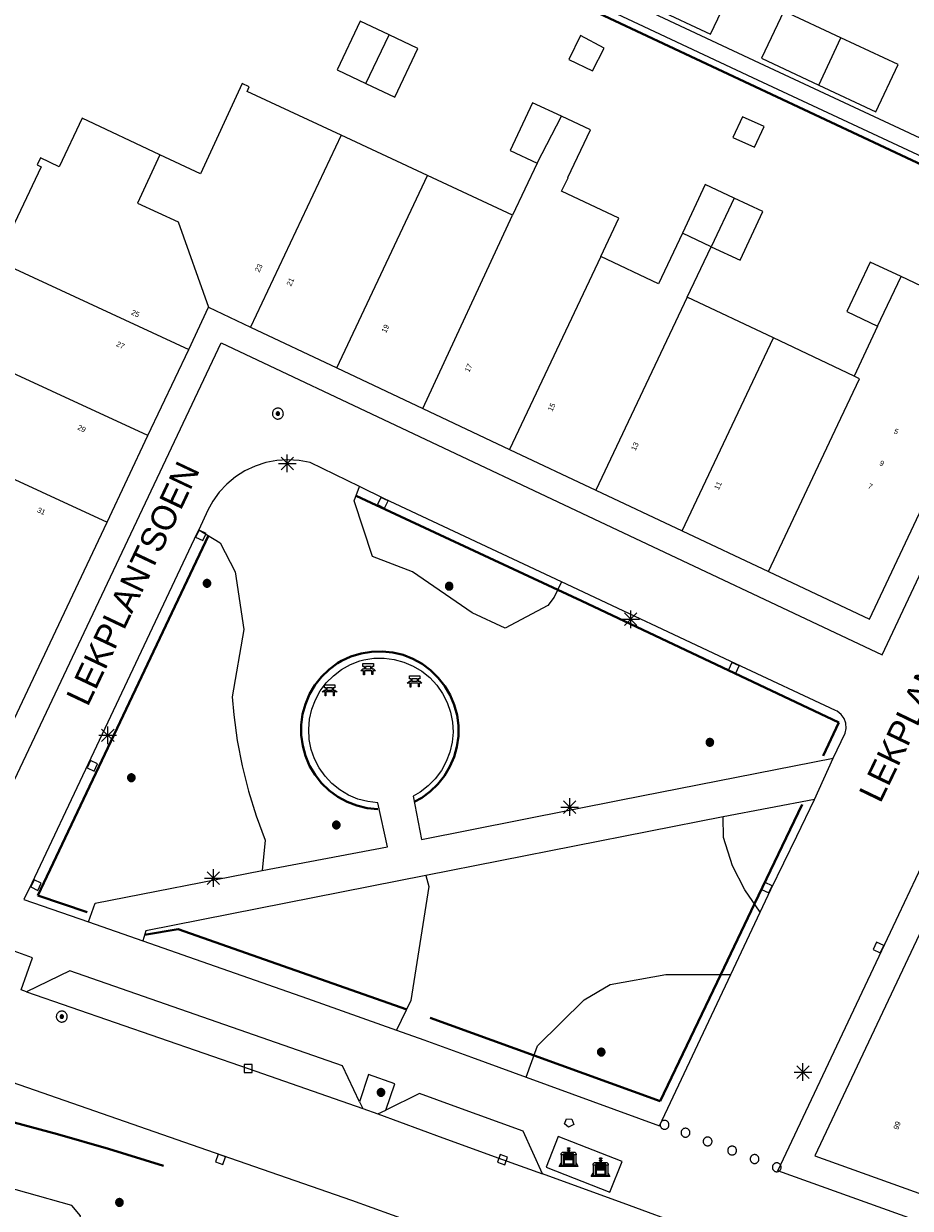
# Model space of a CAD drawing. Header units: metres. Extents: x 135779 to 137489, y 452643 to 455118.
# Tile 115 of 256: x 136358 to 136408, y 453514 to 453581. Entities that reach past the tile are written whole.
import ezdxf
from ezdxf.enums import TextEntityAlignment as Align

# ---------------------------------------------------------------- set-up
doc = ezdxf.new("R2010")
doc.units = ezdxf.units.M
doc.linetypes.add('DGN_Style_3', pattern=[78.572352, 56.123108, -22.449243])
doc.linetypes.add('DGN_Style_4', pattern=[89.853097, 44.898487, -22.449243, 0.056123, -22.449243])
for name, color, linetype, lineweight in [('KTop_BAK_Afval apart plaats', 96, 'Continuous', 13), ('KTop_BTD_Groenvoorziening', 62, 'Continuous', 13), ('KTop_BTD_Groenvoorziening_gras- en kruidachtigen', 62, 'Continuous', 13), ('KTop_NAR_Huisnummer (t)', 7, 'Continuous', 13), ('KTop_NAR_Huisnummer tijdelijk (t)', 7, 'Continuous', 13), ('KTop_ORL_Weg_Straatnaam (t)', 7, 'Continuous', 13), ('KTop_PAL_Afsluitpaal', 222, 'Continuous', 13), ('KTop_PAL_Lichtmast', 40, 'Continuous', 13), ('KTop_PND_Grondvlaksituatie van BAG-pand [tachy]', 1, 'Continuous', 13), ('KTop_PND_Pandscheiding', 40, 'Continuous', 13), ('KTop_PUT_Brandkraan of -put', 1, 'Continuous', 13), ('KTop_PUT_Inspectie- of rioolput', 15, 'Continuous', 13), ('KTop_PUT_Kolk', 15, 'Continuous', 13), ('KTop_SHD_Hek (l)', 15, 'DGN_Style_4', 40), ('KTop_STM_Bank', 40, 'Continuous', 13), ('KTop_VGO_Boom', 92, 'Continuous', 13), ('KTop_VGO_Haag (l)', 92, 'DGN_Style_3', 40), ('KTop_WGD_Parkeervlak', 251, 'Continuous', 13), ('KTop_WGD_Rijbaan_Lokale weg', 251, 'Continuous', 13), ('KTop_WGD_Voetpad', 251, 'Continuous', 13), ('KTop_WGD_Voetpad_achterpad', 251, 'Continuous', 13)]:
    doc.layers.add(name, color=color, linetype=linetype, lineweight=lineweight)
doc.styles.add('Style-ROVU', font='ROVU.shx')
doc.styles.add('Style-ROVUCURSIEF', font='ROVUCURSIEF.shx')

# ---------------------------------------------------------------- blocks, each defined once
blk = doc.blocks.new('BAK_Afval_apart_plaats')
at = {"layer": 'KTop_BAK_Afval apart plaats'}
for p, q in [((-0.43, 0.141), (-0.425, 0.168)), ((-0.43, 0.118), (-0.43, 0.141)), ((-0.29, 0.118), (-0.43, 0.118)), ((-0.43, 0.118), (-0.43, -0.457)), ((-0.29, 0.118), (-0.43, 0.118)), ((-0.425, 0.168), (-0.416, 0.193)), ((-0.416, 0.193), (-0.403, 0.215)), ((-0.403, 0.215), (-0.384, 0.24)), ((-0.384, 0.24), (-0.364, 0.258)), ((-0.364, 0.258), (-0.342, 0.272)), ((-0.342, 0.272), (0, 0.272)), ((-0.282, 0.167), (-0.29, 0.146)), ((-0.282, 0.167), (-0.29, 0.146)), ((-0.29, 0.146), (-0.29, 0.118)), ((-0.29, 0.146), (-0.29, 0.118)), ((-0.29, -0.429), (-0.29, 0.118)), ((-0.29, 0.118), (-0.29, -0.429)), ((-0.273, 0.186), (-0.282, 0.167)), ((-0.273, 0.186), (-0.282, 0.167)), ((-0.248, 0.217), (-0.273, 0.186)), ((-0.248, 0.217), (-0.273, 0.186)), ((0.248, 0.217), (-0.248, 0.217)), ((0.248, 0.217), (-0.248, 0.217)), ((-0.242, 0.081), (-0.242, 0.153)), ((-0.242, 0.153), (0.242, 0.153)), ((0.242, 0.081), (-0.242, 0.081)), ((-0.242, 0.034), (-0.242, 0.081)), ((-0.242, 0.081), (0.242, 0.081)), ((-0.242, -0.059), (-0.242, 0.034)), ((-0.242, 0.034), (0.242, 0.034)), ((0.242, 0.034), (-0.242, 0.034)), ((-0.073, 0.513), (-0.072, 0.515)), ((-0.073, 0.513), (-0.073, 0.49)), ((-0.072, 0.511), (-0.073, 0.513)), ((-0.072, 0.511), (-0.073, 0.513)), ((-0.073, 0.49), (-0.072, 0.488)), ((-0.073, 0.399), (-0.073, 0.376)), ((-0.072, 0.397), (-0.073, 0.399)), ((-0.073, 0.376), (-0.072, 0.374)), ((-0.072, 0.515), (-0.071, 0.516)), ((-0.07, 0.51), (-0.072, 0.511)), ((-0.07, 0.51), (-0.072, 0.511)), ((-0.072, 0.488), (-0.07, 0.486)), ((-0.07, 0.396), (-0.072, 0.397)), ((-0.072, 0.374), (-0.07, 0.373)), ((-0.071, 0.516), (-0.07, 0.517)), ((-0.07, 0.517), (-0.067, 0.519)), ((-0.069, 0.509), (-0.07, 0.51)), ((-0.069, 0.509), (-0.07, 0.51)), ((-0.07, 0.486), (-0.069, 0.485)), ((-0.069, 0.395), (-0.07, 0.396)), ((-0.07, 0.373), (-0.069, 0.371)), ((-0.066, 0.507), (-0.069, 0.509)), ((-0.066, 0.507), (-0.069, 0.509)), ((-0.069, 0.485), (-0.066, 0.484)), ((-0.066, 0.394), (-0.069, 0.395)), ((-0.069, 0.371), (-0.066, 0.37)), ((-0.067, 0.519), (-0.065, 0.52)), ((-0.063, 0.506), (-0.066, 0.507)), ((-0.063, 0.506), (-0.066, 0.507)), ((-0.066, 0.484), (-0.063, 0.483)), ((-0.063, 0.392), (-0.066, 0.394)), ((-0.066, 0.37), (-0.063, 0.369)), ((-0.065, 0.52), (-0.061, 0.521)), ((-0.059, 0.505), (-0.063, 0.506)), ((-0.059, 0.505), (-0.063, 0.506)), ((-0.063, 0.483), (-0.059, 0.482)), ((-0.059, 0.391), (-0.063, 0.392)), ((-0.063, 0.369), (-0.059, 0.368)), ((-0.061, 0.521), (-0.055, 0.523)), ((-0.054, 0.504), (-0.059, 0.505)), ((-0.054, 0.504), (-0.059, 0.505)), ((-0.059, 0.482), (-0.054, 0.481)), ((-0.054, 0.39), (-0.059, 0.391)), ((-0.059, 0.368), (-0.054, 0.367)), ((-0.055, 0.523), (-0.049, 0.524)), ((-0.048, 0.503), (-0.054, 0.504)), ((-0.048, 0.503), (-0.054, 0.504)), ((-0.054, 0.481), (-0.048, 0.48)), ((-0.048, 0.389), (-0.054, 0.39)), ((-0.054, 0.367), (-0.048, 0.366)), ((-0.049, 0.524), (-0.043, 0.525)), ((-0.043, 0.502), (-0.048, 0.503)), ((-0.043, 0.502), (-0.048, 0.503)), ((-0.048, 0.48), (-0.043, 0.479)), ((-0.043, 0.388), (-0.048, 0.389)), ((-0.048, 0.366), (-0.043, 0.365)), ((-0.043, 0.525), (-0.035, 0.526)), ((-0.036, 0.501), (-0.043, 0.502)), ((-0.036, 0.501), (-0.043, 0.502)), ((-0.043, 0.479), (-0.036, 0.478)), ((-0.036, 0.388), (-0.043, 0.388)), ((-0.043, 0.365), (-0.036, 0.364)), ((-0.03, 0.501), (-0.036, 0.501)), ((-0.03, 0.501), (-0.036, 0.501)), ((-0.036, 0.478), (-0.03, 0.478)), ((-0.03, 0.387), (-0.036, 0.388)), ((-0.036, 0.364), (-0.03, 0.364)), ((-0.035, 0.526), (-0.029, 0.527)), ((-0.021, 0.5), (-0.03, 0.501)), ((-0.021, 0.5), (-0.03, 0.501)), ((-0.03, 0.478), (-0.028, 0.478)), ((-0.021, 0.387), (-0.03, 0.387)), ((-0.03, 0.364), (-0.028, 0.364)), ((-0.029, 0.527), (-0.023, 0.527)), ((-0.028, 0.478), (-0.021, 0.477)), ((-0.028, 0.468), (-0.028, 0.478)), ((-0.028, 0.478), (-0.021, 0.477)), ((-0.028, 0.4), (-0.028, 0.468)), ((-0.028, 0.468), (-0.021, 0.468)), ((-0.021, 0.468), (-0.028, 0.468)), ((-0.021, 0.4), (-0.028, 0.4)), ((-0.028, 0.364), (-0.021, 0.363)), ((-0.028, 0.355), (-0.028, 0.364)), ((-0.028, 0.364), (-0.021, 0.363)), ((-0.028, 0.272), (-0.028, 0.355)), ((-0.028, 0.355), (-0.021, 0.354)), ((-0.021, 0.354), (-0.028, 0.355)), ((0.028, 0.272), (-0.028, 0.272)), ((-0.023, 0.527), (-0.013, 0.528)), ((-0.014, 0.5), (-0.021, 0.5)), ((-0.014, 0.5), (-0.021, 0.5)), ((-0.021, 0.477), (-0.014, 0.477)), ((-0.021, 0.477), (-0.014, 0.477)), ((-0.021, 0.468), (-0.014, 0.468)), ((-0.014, 0.468), (-0.021, 0.468)), ((-0.014, 0.399), (-0.021, 0.4)), ((-0.014, 0.386), (-0.021, 0.387)), ((-0.021, 0.363), (-0.014, 0.363)), ((-0.021, 0.363), (-0.014, 0.363)), ((-0.021, 0.354), (-0.014, 0.354)), ((-0.014, 0.354), (-0.021, 0.354)), ((0, 0.5), (-0.014, 0.5)), ((0, 0.5), (-0.014, 0.5)), ((-0.014, 0.477), (0, 0.477)), ((-0.014, 0.477), (0, 0.477)), ((-0.014, 0.468), (0, 0.468)), ((0, 0.468), (-0.014, 0.468)), ((0, 0.399), (-0.014, 0.399)), ((0, 0.386), (-0.014, 0.386)), ((-0.014, 0.363), (0, 0.363)), ((-0.014, 0.363), (0, 0.363)), ((-0.014, 0.354), (0, 0.354)), ((0, 0.354), (-0.014, 0.354)), ((-0.013, 0.528), (-0.005, 0.528)), ((-0.005, 0.528), (0, 0.528)), ((0, 0.528), (0.005, 0.528)), ((0, 0.5), (0, 0.477)), ((0, 0.477), (0, 0.5)), ((0, 0.477), (0, 0.5)), ((0, 0.5), (0.014, 0.5)), ((0.014, 0.5), (0, 0.5)), ((0.014, 0.477), (0, 0.477)), ((0, 0.477), (0.014, 0.477)), ((0.014, 0.468), (0, 0.468)), ((0, 0.468), (0, 0.399)), ((0, 0.468), (0, 0.399)), ((0.014, 0.468), (0, 0.468)), ((0, 0.399), (0.014, 0.399)), ((0, 0.363), (0, 0.386)), ((0, 0.363), (0, 0.386)), ((0, 0.386), (0.014, 0.386)), ((0.014, 0.363), (0, 0.363)), ((0, 0.363), (0.014, 0.363)), ((0, 0.354), (0.014, 0.354)), ((0, 0.272), (0, 0.354)), ((0, 0.354), (0, 0.272)), ((0.014, 0.354), (0, 0.354)), ((0, 0.272), (0.342, 0.272)), ((0.028, 0.272), (0, 0.272)), ((0, 0.272), (0.028, 0.272)), ((0.005, 0.528), (0.013, 0.528)), ((0.013, 0.528), (0.023, 0.527)), ((0.014, 0.5), (0.021, 0.5)), ((0.021, 0.5), (0.014, 0.5)), ((0.021, 0.477), (0.014, 0.477)), ((0.014, 0.477), (0.021, 0.477)), ((0.021, 0.468), (0.014, 0.468)), ((0.021, 0.468), (0.014, 0.468)), ((0.014, 0.399), (0.021, 0.4)), ((0.014, 0.386), (0.021, 0.387)), ((0.021, 0.363), (0.014, 0.363)), ((0.014, 0.363), (0.021, 0.363)), ((0.014, 0.354), (0.021, 0.354)), ((0.021, 0.354), (0.014, 0.354)), ((0.021, 0.5), (0.03, 0.501)), ((0.03, 0.501), (0.021, 0.5)), ((0.028, 0.478), (0.021, 0.477)), ((0.021, 0.477), (0.028, 0.478)), ((0.021, 0.468), (0.028, 0.468)), ((0.028, 0.468), (0.021, 0.468)), ((0.028, 0.468), (0.021, 0.468)), ((0.021, 0.4), (0.028, 0.4)), ((0.021, 0.387), (0.03, 0.387)), ((0.028, 0.364), (0.021, 0.363)), ((0.021, 0.363), (0.028, 0.364)), ((0.021, 0.354), (0.028, 0.355)), ((0.028, 0.355), (0.021, 0.354)), ((0.023, 0.527), (0.029, 0.527)), ((0.03, 0.478), (0.028, 0.478)), ((0.028, 0.478), (0.028, 0.468)), ((0.028, 0.4), (0.028, 0.468)), ((0.03, 0.364), (0.028, 0.364)), ((0.028, 0.364), (0.028, 0.355)), ((0.028, 0.355), (0.028, 0.272)), ((0.029, 0.527), (0.035, 0.526)), ((0.03, 0.501), (0.036, 0.501)), ((0.036, 0.501), (0.03, 0.501)), ((0.036, 0.478), (0.03, 0.478)), ((0.03, 0.387), (0.036, 0.388)), ((0.036, 0.364), (0.03, 0.364)), ((0.035, 0.526), (0.043, 0.525)), ((0.036, 0.501), (0.043, 0.502)), ((0.043, 0.502), (0.036, 0.501)), ((0.043, 0.479), (0.036, 0.478)), ((0.036, 0.388), (0.043, 0.388)), ((0.043, 0.365), (0.036, 0.364)), ((0.043, 0.525), (0.049, 0.524)), ((0.043, 0.502), (0.048, 0.503)), ((0.048, 0.503), (0.043, 0.502)), ((0.048, 0.48), (0.043, 0.479)), ((0.043, 0.388), (0.048, 0.389)), ((0.048, 0.366), (0.043, 0.365)), ((0.048, 0.503), (0.054, 0.504)), ((0.054, 0.504), (0.048, 0.503)), ((0.054, 0.481), (0.048, 0.48)), ((0.048, 0.389), (0.054, 0.39)), ((0.054, 0.367), (0.048, 0.366)), ((0.049, 0.524), (0.055, 0.523)), ((0.054, 0.504), (0.059, 0.505)), ((0.059, 0.505), (0.054, 0.504)), ((0.059, 0.482), (0.054, 0.481)), ((0.054, 0.39), (0.059, 0.391)), ((0.059, 0.368), (0.054, 0.367)), ((0.055, 0.523), (0.061, 0.521)), ((0.059, 0.505), (0.063, 0.506)), ((0.063, 0.506), (0.059, 0.505)), ((0.063, 0.483), (0.059, 0.482)), ((0.059, 0.391), (0.063, 0.392)), ((0.063, 0.369), (0.059, 0.368)), ((0.061, 0.521), (0.065, 0.52)), ((0.063, 0.506), (0.066, 0.507)), ((0.066, 0.507), (0.063, 0.506)), ((0.066, 0.484), (0.063, 0.483)), ((0.063, 0.392), (0.066, 0.394)), ((0.066, 0.37), (0.063, 0.369)), ((0.065, 0.52), (0.067, 0.519)), ((0.066, 0.507), (0.069, 0.509)), ((0.069, 0.509), (0.066, 0.507)), ((0.069, 0.485), (0.066, 0.484)), ((0.066, 0.394), (0.069, 0.395)), ((0.069, 0.371), (0.066, 0.37)), ((0.067, 0.519), (0.07, 0.517)), ((0.069, 0.509), (0.07, 0.51)), ((0.07, 0.51), (0.069, 0.509)), ((0.07, 0.486), (0.069, 0.485)), ((0.069, 0.395), (0.07, 0.396)), ((0.07, 0.373), (0.069, 0.371)), ((0.07, 0.517), (0.071, 0.516)), ((0.07, 0.51), (0.072, 0.511)), ((0.072, 0.511), (0.07, 0.51)), ((0.072, 0.488), (0.07, 0.486)), ((0.07, 0.396), (0.072, 0.397)), ((0.072, 0.374), (0.07, 0.373)), ((0.071, 0.516), (0.072, 0.515)), ((0.072, 0.515), (0.073, 0.513)), ((0.072, 0.511), (0.073, 0.513)), ((0.073, 0.513), (0.072, 0.511)), ((0.073, 0.49), (0.072, 0.488)), ((0.072, 0.397), (0.073, 0.399)), ((0.073, 0.376), (0.072, 0.374)), ((0.073, 0.513), (0.073, 0.49)), ((0.073, 0.399), (0.073, 0.376)), ((0.242, 0.153), (0.242, 0.081)), ((0.242, 0.081), (0.242, 0.034)), ((0.242, 0.034), (0.242, -0.059)), ((0.273, 0.186), (0.248, 0.217)), ((0.273, 0.186), (0.248, 0.217)), ((0.282, 0.167), (0.273, 0.186)), ((0.282, 0.167), (0.273, 0.186)), ((0.29, 0.146), (0.282, 0.167)), ((0.29, 0.146), (0.282, 0.167)), ((0.29, 0.118), (0.29, 0.146)), ((0.29, 0.118), (0.29, 0.146)), ((0.43, 0.118), (0.29, 0.118)), ((0.29, 0.118), (0.29, -0.429)), ((0.43, 0.118), (0.29, 0.118)), ((0.29, -0.429), (0.29, 0.118)), ((0.342, 0.272), (0.364, 0.258)), ((0.364, 0.258), (0.384, 0.24)), ((0.384, 0.24), (0.403, 0.215)), ((0.403, 0.215), (0.416, 0.193)), ((0.416, 0.193), (0.425, 0.168)), ((0.425, 0.168), (0.43, 0.141)), ((0.43, 0.141), (0.43, 0.118)), ((0.43, -0.457), (0.43, 0.118)), ((-0.528, -0.528), (-0.43, -0.332)), ((0.528, -0.528), (-0.528, -0.528)), ((-0.43, -0.332), (-0.43, -0.457)), ((-0.43, -0.457), (0.43, -0.457)), ((-0.43, -0.457), (0.43, -0.457)), ((0.29, -0.429), (-0.29, -0.429)), ((-0.29, -0.429), (0.29, -0.429)), ((0.242, -0.059), (-0.242, -0.059)), ((-0.242, -0.059), (-0.242, -0.092)), ((0.242, -0.059), (-0.242, -0.059)), ((-0.242, -0.092), (0.242, -0.092)), ((-0.242, -0.11), (-0.242, -0.092)), ((-0.242, -0.092), (0.242, -0.092)), ((0.242, -0.11), (-0.242, -0.11)), ((0.242, -0.11), (-0.242, -0.11)), ((-0.242, -0.147), (0.242, -0.147)), ((-0.242, -0.41), (-0.242, -0.147)), ((0.242, -0.41), (-0.242, -0.41)), ((0.242, -0.11), (0.242, -0.059)), ((0.242, -0.092), (0.242, -0.11)), ((0.242, -0.092), (0.242, -0.11)), ((0.242, -0.147), (0.242, -0.41)), ((0.43, -0.457), (0.43, -0.332)), ((0.43, -0.332), (0.528, -0.528))]:
    blk.add_line(p, q, dxfattribs=at)
at = {"layer": 'KTop_BAK_Afval apart plaats', "flags": 128}
blk.add_lwpolyline([(0.029, 0.413), (0.035, 0.412), (0.043, 0.411), (0.049, 0.41), (0.055, 0.409), (0.061, 0.407), (0.065, 0.406), (0.067, 0.405), (0.07, 0.403), (0.071, 0.402), (0.072, 0.401), (0.073, 0.399), (0.072, 0.397), (0.07, 0.396), (0.069, 0.395), (0.066, 0.394), (0.063, 0.392), (0.059, 0.391), (0.054, 0.39), (0.048, 0.389), (0.043, 0.388), (0.036, 0.388), (0.03, 0.387), (0.021, 0.387), (0.014, 0.386), (0, 0.386), (-0.014, 0.386), (-0.021, 0.387), (-0.03, 0.387), (-0.036, 0.388), (-0.043, 0.388), (-0.048, 0.389), (-0.054, 0.39), (-0.059, 0.391), (-0.063, 0.392), (-0.066, 0.394), (-0.069, 0.395), (-0.07, 0.396), (-0.072, 0.397), (-0.073, 0.399), (-0.072, 0.401), (-0.071, 0.402), (-0.07, 0.403), (-0.067, 0.405), (-0.065, 0.406), (-0.061, 0.407), (-0.055, 0.409), (-0.049, 0.41), (-0.043, 0.411), (-0.035, 0.412), (-0.029, 0.413), (-0.028, 0.413), (-0.028, 0.4), (-0.021, 0.4), (-0.014, 0.399), (0, 0.399), (0.014, 0.399), (0.021, 0.4), (0.028, 0.4), (0.028, 0.413), (0.029, 0.413), (0.028, 0.413)], dxfattribs=at)
at = {"layer": 'KTop_BAK_Afval apart plaats'}
for p in [(0, 0), (-0.43, -0.457)]:
    blk.add_point(p, dxfattribs=at)
blk = doc.blocks.new('PAL_Lichtmast')
at = {"layer": 'KTop_PAL_Lichtmast'}
for p, q in [((-0.354, -0.354), (0.354, 0.354)), ((0.354, -0.354), (-0.354, 0.354)), ((0, -0.5), (0, 0.5)), ((-0.5, 0), (0.5, 0))]:
    blk.add_line(p, q, dxfattribs=at)
blk = doc.blocks.new('PAL_Afsluitpaal')
at = {"layer": 'KTop_PAL_Afsluitpaal', "flags": 128}
blk.add_lwpolyline([(0.25, 0), (0.249, 0.026), (0.245, 0.052), (0.238, 0.077), (0.228, 0.102), (0.217, 0.125), (0.202, 0.147), (0.186, 0.167), (0.167, 0.186), (0.147, 0.202), (0.125, 0.217), (0.102, 0.228), (0.077, 0.238), (0.052, 0.245), (0.026, 0.249), (0, 0.25), (-0.026, 0.249), (-0.052, 0.245), (-0.077, 0.238), (-0.102, 0.228), (-0.125, 0.217), (-0.147, 0.202), (-0.167, 0.186), (-0.186, 0.167), (-0.202, 0.147), (-0.217, 0.125), (-0.228, 0.102), (-0.238, 0.077), (-0.245, 0.052), (-0.249, 0.026), (-0.25, 0), (-0.249, -0.026), (-0.245, -0.052), (-0.238, -0.077), (-0.228, -0.102), (-0.217, -0.125), (-0.202, -0.147), (-0.186, -0.167), (-0.167, -0.186), (-0.147, -0.202), (-0.125, -0.217), (-0.102, -0.228), (-0.077, -0.238), (-0.052, -0.245), (-0.026, -0.249), (0, -0.25), (0.026, -0.249), (0.052, -0.245), (0.077, -0.238), (0.102, -0.228), (0.125, -0.217), (0.147, -0.202), (0.167, -0.186), (0.186, -0.167), (0.202, -0.147), (0.217, -0.125), (0.228, -0.102), (0.238, -0.077), (0.245, -0.052), (0.249, -0.026), (0.25, 0)], dxfattribs=at)
blk = doc.blocks.new('PUT_Brandkraan_of_-put')
at = {"layer": 'KTop_PUT_Brandkraan of -put'}
for p, q in [((-0.25, 0.034), (0, 0.25)), ((-0.158, -0.25), (-0.25, 0.034)), ((0, 0.25), (0.25, 0.033)), ((0.25, 0.033), (0.158, -0.25)), ((0.158, -0.25), (-0.158, -0.25))]:
    blk.add_line(p, q, dxfattribs=at)
blk = doc.blocks.new('PUT_Inspectie-_of_rioolput')
at = {"layer": 'KTop_PUT_Inspectie- of rioolput', "flags": 128}
for points in [[(0.31, 0), (0.308, 0.032), (0.303, 0.064), (0.294, 0.095), (0.283, 0.126), (0.268, 0.155), (0.25, 0.182), (0.23, 0.207), (0.207, 0.23), (0.182, 0.25), (0.154, 0.268), (0.126, 0.283), (0.095, 0.294), (0.064, 0.303), (0.032, 0.308), (0, 0.309), (-0.032, 0.308), (-0.064, 0.303), (-0.096, 0.294), (-0.126, 0.283), (-0.155, 0.268), (-0.182, 0.25), (-0.207, 0.23), (-0.23, 0.207), (-0.25, 0.182), (-0.268, 0.154), (-0.283, 0.126), (-0.294, 0.095), (-0.303, 0.064), (-0.308, 0.032), (-0.309, 0), (-0.308, -0.032), (-0.303, -0.064), (-0.294, -0.096), (-0.283, -0.126), (-0.268, -0.155), (-0.25, -0.182), (-0.23, -0.207), (-0.207, -0.23), (-0.182, -0.25), (-0.155, -0.268), (-0.126, -0.283), (-0.096, -0.294), (-0.064, -0.303), (-0.032, -0.308), (0, -0.309), (0.032, -0.308), (0.064, -0.303), (0.095, -0.294), (0.126, -0.283), (0.155, -0.268), (0.182, -0.25), (0.207, -0.23), (0.23, -0.207), (0.25, -0.182), (0.268, -0.155), (0.283, -0.126), (0.294, -0.096), (0.303, -0.064), (0.308, -0.032), (0.31, 0)], [(0.095, 0), (0.094, 0.009), (0.092, 0.019), (0.09, 0.029), (0.086, 0.038), (0.082, 0.047), (0.076, 0.055), (0.07, 0.063), (0.063, 0.07), (0.055, 0.076), (0.047, 0.082), (0.038, 0.086), (0.029, 0.09), (0.019, 0.092), (0.009, 0.094), (0, 0.094), (-0.01, 0.094), (-0.02, 0.092), (-0.029, 0.09), (-0.039, 0.086), (-0.048, 0.082), (-0.056, 0.076), (-0.064, 0.07), (-0.071, 0.063), (-0.077, 0.055), (-0.082, 0.047), (-0.087, 0.038), (-0.09, 0.029), (-0.093, 0.019), (-0.094, 0.009), (-0.095, 0), (-0.094, -0.01), (-0.093, -0.02), (-0.09, -0.029), (-0.087, -0.039), (-0.082, -0.048), (-0.077, -0.056), (-0.071, -0.064), (-0.064, -0.071), (-0.056, -0.077), (-0.047, -0.082), (-0.039, -0.087), (-0.029, -0.09), (-0.02, -0.093), (-0.01, -0.094), (0, -0.095), (0.009, -0.094), (0.019, -0.093), (0.029, -0.09), (0.038, -0.087), (0.047, -0.082), (0.055, -0.077), (0.063, -0.071), (0.07, -0.064), (0.076, -0.056), (0.082, -0.047), (0.086, -0.039), (0.09, -0.029), (0.092, -0.02), (0.094, -0.01), (0.095, 0)], [(0.035, 0), (0.034, 0.003), (0.034, 0.007), (0.033, 0.01), (0.031, 0.014), (0.03, 0.017), (0.028, 0.02), (0.026, 0.023), (0.023, 0.026), (0.02, 0.028), (0.017, 0.03), (0.014, 0.031), (0.01, 0.033), (0.007, 0.034), (0.003, 0.034), (0, 0.034), (-0.004, 0.034), (-0.007, 0.034), (-0.011, 0.033), (-0.014, 0.031), (-0.018, 0.03), (-0.021, 0.028), (-0.023, 0.026), (-0.026, 0.023), (-0.028, 0.02), (-0.03, 0.017), (-0.032, 0.014), (-0.033, 0.01), (-0.034, 0.007), (-0.035, 0.003), (-0.035, 0), (-0.035, -0.004), (-0.034, -0.007), (-0.033, -0.011), (-0.032, -0.014), (-0.03, -0.018), (-0.028, -0.021), (-0.026, -0.023), (-0.023, -0.026), (-0.021, -0.028), (-0.017, -0.03), (-0.014, -0.032), (-0.011, -0.033), (-0.007, -0.034), (-0.004, -0.035), (0, -0.035), (0.003, -0.035), (0.007, -0.034), (0.01, -0.033), (0.014, -0.032), (0.017, -0.03), (0.02, -0.028), (0.023, -0.026), (0.026, -0.023), (0.028, -0.021), (0.03, -0.017), (0.031, -0.014), (0.033, -0.011), (0.034, -0.007), (0.034, -0.004), (0.035, 0)], [(0.01, 0.02), (0.007, 0.02), (0.005, 0.021), (0.003, 0.022), (0.001, 0.022), (-0.001, 0.022), (-0.004, 0.022), (-0.006, 0.021), (-0.008, 0.02), (-0.01, 0.019), (-0.012, 0.018), (-0.014, 0.017), (-0.016, 0.015), (-0.017, 0.013), (-0.019, 0.012), (-0.02, 0.009), (-0.021, 0.007), (-0.022, 0.005), (-0.022, 0.003), (-0.022, 0.001), (-0.022, -0.001), (-0.022, -0.004), (-0.022, -0.006), (-0.021, -0.008), (-0.02, -0.01), (-0.019, -0.012), (-0.017, -0.014), (-0.016, -0.016), (-0.014, -0.017), (-0.012, -0.019), (-0.01, -0.02), (-0.008, -0.021), (-0.006, -0.022), (-0.003, -0.022), (-0.001, -0.022), (0.001, -0.022), (0.003, -0.022), (0.005, -0.022), (0.008, -0.021), (0.01, -0.02), (0.012, -0.019), (0.014, -0.017), (0.015, -0.016), (0.017, -0.014), (0.018, -0.012), (0.02, -0.01), (0.02, -0.008), (0.021, -0.006), (0.022, -0.003), (0.022, -0.001), (0.022, 0.001), (0.022, 0.003), (0.021, 0.005), (0.02, 0.008), (0.019, 0.01), (0.018, 0.012), (0.017, 0.014), (0.015, 0.015), (0.013, 0.017), (0.012, 0.018), (0.01, 0.02)]]:
    blk.add_lwpolyline(points, dxfattribs=at)
blk = doc.blocks.new('PUT_Kolk')
at = {"layer": 'KTop_PUT_Kolk', "flags": 128}
blk.add_lwpolyline([(0.225, -0.225), (0.225, 0.225), (-0.225, 0.225), (-0.225, -0.225), (0.225, -0.225)], dxfattribs=at)
blk = doc.blocks.new('STM_Bank')
at = {"layer": 'KTop_STM_Bank'}
for p, q in [((-0.416, -0.089), (-0.298, 0.019)), ((-0.298, 0.314), (0.298, 0.314)), ((-0.298, 0.143), (-0.298, 0.314)), ((-0.2, 0.143), (-0.298, 0.143)), ((-0.298, 0.019), (-0.2, 0.019)), ((-0.2, 0.019), (-0.2, 0.143)), ((0.157, 0.143), (-0.154, 0.143)), ((-0.154, 0.143), (-0.154, 0.019)), ((-0.154, 0.019), (0.157, 0.019)), ((0.157, 0.019), (0.157, 0.143)), ((0.298, 0.143), (0.203, 0.143)), ((0.203, 0.143), (0.203, 0.019)), ((0.203, 0.019), (0.298, 0.019)), ((0.298, 0.314), (0.298, 0.143)), ((0.298, 0.019), (0.416, -0.089)), ((-0.259, -0.089), (-0.416, -0.089)), ((-0.259, -0.315), (-0.259, -0.089)), ((-0.213, -0.315), (-0.259, -0.315)), ((0.216, -0.089), (-0.213, -0.089)), ((-0.213, -0.089), (-0.213, -0.315)), ((0.216, -0.305), (0.216, -0.089)), ((0.259, -0.305), (0.216, -0.305)), ((0.416, -0.089), (0.259, -0.089)), ((0.259, -0.089), (0.259, -0.305))]:
    blk.add_line(p, q, dxfattribs=at)
blk = doc.blocks.new('VGO_Boom')
at = {"layer": 'KTop_VGO_Boom', "flags": 128}
for points in [[(0.215, 0), (0.214, 0.022), (0.21, 0.045), (0.204, 0.066), (0.196, 0.087), (0.186, 0.108), (0.174, 0.126), (0.16, 0.144), (0.144, 0.16), (0.126, 0.174), (0.107, 0.186), (0.087, 0.196), (0.066, 0.204), (0.045, 0.21), (0.022, 0.214), (-0.001, 0.215), (-0.023, 0.214), (-0.045, 0.21), (-0.067, 0.204), (-0.088, 0.196), (-0.108, 0.186), (-0.127, 0.174), (-0.144, 0.16), (-0.16, 0.144), (-0.174, 0.126), (-0.187, 0.107), (-0.197, 0.087), (-0.205, 0.066), (-0.211, 0.045), (-0.214, 0.022), (-0.215, -0.001), (-0.214, -0.023), (-0.211, -0.045), (-0.205, -0.067), (-0.197, -0.088), (-0.187, -0.108), (-0.174, -0.127), (-0.16, -0.144), (-0.144, -0.16), (-0.127, -0.174), (-0.108, -0.187), (-0.088, -0.197), (-0.067, -0.205), (-0.045, -0.211), (-0.023, -0.214), (0, -0.215), (0.022, -0.214), (0.045, -0.211), (0.066, -0.205), (0.087, -0.197), (0.108, -0.187), (0.126, -0.174), (0.144, -0.16), (0.16, -0.144), (0.174, -0.127), (0.186, -0.108), (0.196, -0.088), (0.204, -0.067), (0.21, -0.045), (0.214, -0.023), (0.215, -0.001)], [(0.155, 0), (0.154, 0.016), (0.152, 0.032), (0.147, 0.048), (0.142, 0.063), (0.134, 0.078), (0.125, 0.091), (0.115, 0.104), (0.104, 0.115), (0.091, 0.125), (0.077, 0.134), (0.063, 0.142), (0.048, 0.147), (0.032, 0.152), (0.016, 0.154), (-0.001, 0.155), (-0.017, 0.154), (-0.033, 0.152), (-0.048, 0.147), (-0.064, 0.142), (-0.078, 0.134), (-0.092, 0.125), (-0.104, 0.115), (-0.116, 0.104), (-0.126, 0.091), (-0.135, 0.077), (-0.142, 0.063), (-0.148, 0.048), (-0.152, 0.032), (-0.155, 0.016), (-0.155, -0.001), (-0.155, -0.017), (-0.152, -0.033), (-0.148, -0.048), (-0.142, -0.064), (-0.135, -0.078), (-0.126, -0.092), (-0.116, -0.104), (-0.104, -0.116), (-0.092, -0.126), (-0.078, -0.135), (-0.064, -0.142), (-0.048, -0.148), (-0.033, -0.152), (-0.017, -0.155), (0, -0.155), (0.016, -0.155), (0.032, -0.152), (0.048, -0.148), (0.063, -0.142), (0.078, -0.135), (0.091, -0.126), (0.104, -0.116), (0.115, -0.104), (0.125, -0.092), (0.134, -0.078), (0.142, -0.064), (0.147, -0.048), (0.152, -0.033), (0.154, -0.017), (0.155, -0.001)], [(0.095, 0), (0.094, 0.01), (0.093, 0.02), (0.09, 0.029), (0.087, 0.039), (0.082, 0.048), (0.077, 0.056), (0.071, 0.064), (0.064, 0.071), (0.056, 0.077), (0.047, 0.082), (0.039, 0.087), (0.029, 0.09), (0.02, 0.093), (0.01, 0.094), (-0.001, 0.095), (-0.01, 0.094), (-0.02, 0.093), (-0.03, 0.09), (-0.039, 0.087), (-0.048, 0.082), (-0.056, 0.077), (-0.064, 0.071), (-0.071, 0.064), (-0.077, 0.056), (-0.083, 0.047), (-0.087, 0.039), (-0.091, 0.029), (-0.093, 0.02), (-0.095, 0.01), (-0.095, -0.001), (-0.095, -0.01), (-0.093, -0.02), (-0.091, -0.03), (-0.087, -0.039), (-0.083, -0.048), (-0.077, -0.056), (-0.071, -0.064), (-0.064, -0.071), (-0.056, -0.077), (-0.048, -0.083), (-0.039, -0.087), (-0.03, -0.091), (-0.02, -0.093), (-0.01, -0.095), (0, -0.095), (0.01, -0.095), (0.02, -0.093), (0.029, -0.091), (0.039, -0.087), (0.048, -0.083), (0.056, -0.077), (0.064, -0.071), (0.071, -0.064), (0.077, -0.056), (0.082, -0.048), (0.087, -0.039), (0.09, -0.03), (0.093, -0.02), (0.094, -0.01), (0.095, -0.001)], [(0.035, 0), (0.035, 0.004), (0.034, 0.007), (0.033, 0.011), (0.032, 0.014), (0.03, 0.018), (0.028, 0.021), (0.026, 0.023), (0.023, 0.026), (0.021, 0.028), (0.017, 0.03), (0.014, 0.032), (0.011, 0.033), (0.007, 0.034), (0.004, 0.035), (-0.001, 0.035), (-0.004, 0.035), (-0.008, 0.034), (-0.011, 0.033), (-0.015, 0.032), (-0.018, 0.03), (-0.021, 0.028), (-0.024, 0.026), (-0.027, 0.023), (-0.029, 0.021), (-0.031, 0.017), (-0.032, 0.014), (-0.034, 0.011), (-0.035, 0.007), (-0.035, 0.004), (-0.035, -0.001), (-0.035, -0.004), (-0.035, -0.008), (-0.034, -0.011), (-0.032, -0.015), (-0.031, -0.018), (-0.029, -0.021), (-0.027, -0.024), (-0.024, -0.027), (-0.021, -0.029), (-0.018, -0.031), (-0.015, -0.032), (-0.011, -0.034), (-0.008, -0.035), (-0.004, -0.035), (0, -0.035), (0.004, -0.035), (0.007, -0.035), (0.011, -0.034), (0.014, -0.032), (0.018, -0.031), (0.021, -0.029), (0.023, -0.027), (0.026, -0.024), (0.028, -0.021), (0.03, -0.018), (0.032, -0.015), (0.033, -0.011), (0.034, -0.008), (0.035, -0.004), (0.035, 0)]]:
    blk.add_lwpolyline(points, dxfattribs=at)

msp = doc.modelspace()

# ---------------------------------------------------------------- linework, layer by layer
at = {"layer": 'KTop_BTD_Groenvoorziening', "flags": 128}
for points in [[(136390.43, 453578.05), (136391.08, 453579.33), (136389.75, 453580.04), (136389.09, 453578.7), (136390.43, 453578.05)], [(136399.59, 453573.73), (136400.12, 453574.91), (136398.9, 453575.45), (136398.36, 453574.27), (136399.59, 453573.73)], [(136388.663, 453549.148), (136388.262, 453548.287), (136387.901, 453547.817), (136385.49, 453546.531), (136383.61, 453547.389), (136380.238, 453549.709), (136377.982, 453550.58), (136376.948, 453553.735), (136377.256, 453554.534)], [(136368.157, 453552.095), (136369.376, 453551.36), (136370.221, 453549.711), (136370.704, 453546.455), (136370.051, 453542.647), (136370.141, 453541.632), (136370.338, 453540.178), (136370.614, 453538.736), (136370.968, 453537.312), (136371.399, 453535.909), (136371.906, 453534.531), (136371.754, 453532.814)]]:
    msp.add_lwpolyline(points, dxfattribs=at)
at = {"layer": 'KTop_BTD_Groenvoorziening_gras- en kruidachtigen', "flags": 128}
for points in [[(136399.912, 453530.476), (136399.03, 453531.724), (136398.348, 453533.094), (136397.833, 453534.691), (136397.82, 453535.853)], [(136380.994, 453532.54), (136381.172, 453531.92), (136380.16, 453525.466), (136379.34, 453523.798)], [(136386.673, 453521.135), (136387.312, 453522.902), (136389.949, 453525.512), (136391.418, 453526.383), (136394.577, 453526.934), (136398.24, 453526.935)]]:
    msp.add_lwpolyline(points, dxfattribs=at)
at = {"layer": 'KTop_PND_Grondvlaksituatie van BAG-pand [tachy]', "flags": 128}
for points in [[(136393.946, 453581.594), (136397.1, 453580.115), (136398.353, 453582.786), (136395.199, 453584.265)], [(136378.917, 453580.087), (136377.286, 453580.861), (136375.982, 453578.115), (136377.613, 453577.34)], [(136404.47, 453579.916), (136401.239, 453581.431), (136399.986, 453578.76), (136403.217, 453577.244)], [(136377.613, 453577.34), (136379.244, 453576.566), (136380.548, 453579.312), (136378.917, 453580.087)], [(136403.217, 453577.244), (136406.448, 453575.729), (136407.701, 453578.4), (136404.47, 453579.916)], [(136376.206, 453574.406), (136370.889, 453576.885), (136371.011, 453577.148), (136370.623, 453577.328), (136368.251, 453572.215), (136365.962, 453573.295)], [(136388.668, 453575.477), (136387.034, 453576.247), (136385.761, 453573.545), (136387.287, 453572.831)], [(136365.962, 453573.295), (136361.571, 453575.368), (136360.276, 453572.626), (136359.212, 453573.12), (136359.031, 453572.73), (136359.258, 453572.625), (136356.731, 453567.326)], [(136390.902, 453567.546), (136391.918, 453569.72), (136388.676, 453571.235), (136389.05, 453572.006), (136389.034, 453572.013), (136390.303, 453574.706), (136388.668, 453575.477)], [(136381.097, 453572.126), (136376.206, 453574.406)], [(136387.287, 453572.831), (136385.908, 453569.883)], [(136385.908, 453569.883), (136381.097, 453572.126)], [(136398.431, 453570.855), (136396.8, 453571.623), (136395.505, 453568.873)], [(136397.136, 453568.105), (136398.766, 453567.337), (136400.061, 453570.087), (136398.431, 453570.855)], [(136395.505, 453568.873), (136394.162, 453566.005), (136390.902, 453567.546)], [(136395.771, 453565.245), (136397.136, 453568.105)], [(136407.868, 453566.409), (136406.123, 453567.233), (136404.8, 453564.434), (136406.545, 453563.609)], [(136413.702, 453563.652), (136407.868, 453566.409)], [(136400.65, 453562.94), (136395.771, 453565.245)], [(136367.592, 453562.297), (136368.715, 453564.675)], [(136368.715, 453564.675), (136371.085, 453563.556)], [(136371.085, 453563.556), (136375.958, 453561.255)], [(136400.37, 453549.727), (136406.079, 453547.031), (136410.007, 453555.351), (136413.885, 453563.566)], [(136406.545, 453563.609), (136405.211, 453560.785)], [(136405.211, 453560.785), (136400.65, 453562.94)], [(136365.29, 453557.423), (136367.592, 453562.297)], [(136375.958, 453561.255), (136380.832, 453558.953)], [(136423.198, 453559.478), (136420.718, 453554.225), (136402.995, 453516.686), (136417.174, 453511.605), (136417.208, 453511.699), (136417.629, 453512.876), (136423.365, 453510.565), (136426.671, 453509.234), (136426.994, 453510.036), (136429.019, 453509.283), (136428.301, 453507.352), (136427.858, 453506.161)], [(136380.832, 453558.953), (136385.724, 453556.643)], [(136362.979, 453552.53), (136365.29, 453557.423)], [(136385.724, 453556.643), (136390.619, 453554.331)], [(136390.619, 453554.331), (136395.499, 453552.027)], [(136353.681, 453532.845), (136358.492, 453543.031), (136360.713, 453547.733), (136362.979, 453552.53)], [(136395.499, 453552.027), (136400.37, 453549.727)]]:
    msp.add_lwpolyline(points, dxfattribs=at)
at = {"layer": 'KTop_PND_Pandscheiding', "flags": 128}
for points in [[(136377.613, 453577.34), (136378.917, 453580.087)], [(136403.217, 453577.244), (136404.47, 453579.916)], [(136387.287, 453572.831), (136388.668, 453575.477)], [(136376.206, 453574.406), (136371.085, 453563.556)], [(136365.962, 453573.295), (136364.7, 453570.574), (136366.995, 453569.509), (136368.715, 453564.675)], [(136375.958, 453561.255), (136381.097, 453572.126)], [(136398.431, 453570.855), (136397.136, 453568.105)], [(136380.832, 453558.953), (136385.908, 453569.883)], [(136397.136, 453568.105), (136395.505, 453568.873)], [(136390.902, 453567.546), (136385.724, 453556.643)], [(136356.731, 453567.326), (136367.592, 453562.297)], [(136406.545, 453563.609), (136407.868, 453566.409)], [(136395.771, 453565.245), (136390.619, 453554.331)], [(136395.499, 453552.027), (136400.65, 453562.94)], [(136365.29, 453557.423), (136354.403, 453562.443)], [(136400.37, 453549.727), (136404.296, 453558.047), (136405.52, 453560.639), (136405.211, 453560.785)], [(136352.075, 453557.56), (136362.979, 453552.53)]]:
    msp.add_lwpolyline(points, dxfattribs=at)
at = {"layer": 'KTop_SHD_Hek (l)', "flags": 128}
for points in [[(136412.597, 453571.059), (136378.512, 453587.081), (136353.322, 453598.875)], [(136404.358, 453541.186), (136389.798, 453548.077)], [(136366.17, 453516.127), (136363.062, 453517.076), (136360.181, 453517.906), (136357.727, 453518.562), (136354.847, 453519.228), (136352.622, 453519.695)]]:
    msp.add_lwpolyline(points, dxfattribs=at)
at = {"layer": 'KTop_VGO_Haag (l)', "flags": 128}
for points in [[(136388.455, 453548.702), (136377.054, 453554.01)], [(136368.704, 453551.765), (136359.068, 453531.41), (136361.846, 453530.468)], [(136389.798, 453548.077), (136388.455, 453548.702)], [(136378.283, 453536.292), (136377.688, 453536.352), (136377.105, 453536.491), (136376.546, 453536.706), (136376.021, 453536.993), (136375.539, 453537.348), (136375.108, 453537.763), (136374.737, 453538.233), (136374.431, 453538.748), (136374.197, 453539.299), (136374.038, 453539.876), (136373.957, 453540.469), (136373.956, 453541.068), (136374.035, 453541.661), (136374.192, 453542.239), (136374.425, 453542.79), (136374.729, 453543.306), (136375.099, 453543.777), (136375.529, 453544.194), (136376.01, 453544.55), (136376.224, 453544.679)], [(136376.224, 453544.679), (136376.768, 453544.928), (136377.341, 453545.102), (136377.932, 453545.199), (136378.531, 453545.216), (136379.127, 453545.153), (136379.709, 453545.012), (136380.267, 453544.794), (136380.791, 453544.504), (136381.272, 453544.147), (136381.701, 453543.729), (136382.07, 453543.257), (136382.374, 453542.741), (136382.606, 453542.188), (136382.762, 453541.61), (136382.84, 453541.016), (136382.839, 453540.417), (136382.757, 453539.824), (136382.598, 453539.247), (136382.363, 453538.696), (136382.056, 453538.181), (136381.684, 453537.711), (136381.253, 453537.296), (136380.77, 453536.941), (136380.349, 453536.704)], [(136403.473, 453539.301), (136404.358, 453541.186)], [(136399.586, 453530.937), (136402.278, 453536.557)], [(136397.67, 453526.935), (136399.586, 453530.937)], [(136365.098, 453529.184), (136366.994, 453529.504), (136379.916, 453524.97)], [(136387.116, 453522.36), (136394.244, 453519.781), (136397.67, 453526.935)], [(136381.245, 453524.484), (136387.116, 453522.36)]]:
    msp.add_lwpolyline(points, dxfattribs=at)
at = {"layer": 'KTop_WGD_Parkeervlak', "flags": 128}
for points in [[(136377.248, 453519.745), (136377.432, 453519.358)], [(136378.293, 453519.056), (136378.734, 453519.271)]]:
    msp.add_lwpolyline(points, dxfattribs=at)
at = {"layer": 'KTop_WGD_Rijbaan_Lokale weg', "flags": 128}
for points in [[(136358.414, 453525.961), (136358.12, 453526.065)], [(136358.414, 453525.961), (136370.958, 453521.633), (136377.432, 453519.358)], [(136332.82, 453525.048), (136335.101, 453524.907), (136337.02, 453524.806), (136339.449, 453524.604), (136341.87, 453524.323), (136344.29, 453523.962), (136350.431, 453522.927), (136355.051, 453521.739), (136369.474, 453516.722), (136376.792, 453514.18), (136380.242, 453512.926), (136383.631, 453511.694), (136389.527, 453509.547)], [(136377.432, 453519.358), (136378.293, 453519.056)], [(136378.293, 453519.056), (136381.958, 453517.712), (136385.332, 453516.474), (136387.592, 453515.673)], [(136399.279, 453511.382), (136398.653, 453511.609), (136392.519, 453513.876), (136387.592, 453515.673)]]:
    msp.add_lwpolyline(points, dxfattribs=at)
at = {"layer": 'KTop_WGD_Voetpad', "flags": 128}
for points in [[(136353.681, 453532.845), (136355.092, 453532.363), (136369.421, 453562.666), (136390.496, 453552.703), (136406.803, 453545.016), (136410.537, 453552.953), (136415.212, 453562.908), (136413.885, 453563.566)], [(136427.858, 453506.161), (136400.907, 453515.845), (136407.751, 453530.328), (136408.712, 453532.363), (136417.15, 453550.221), (136421.806, 453560.097), (136423.198, 453559.478)], [(136377.256, 453554.534), (136374.453, 453555.894), (136373.83, 453556.013), (136373.199, 453556.053), (136372.567, 453556.014), (136371.945, 453555.895), (136371.344, 453555.699), (136370.772, 453555.428), (136370.238, 453555.088), (136369.752, 453554.682), (136369.321, 453554.219), (136368.952, 453553.706), (136368.675, 453553.195), (136368.157, 453552.095)], [(136388.663, 453549.148), (136378.668, 453553.848), (136377.256, 453554.534)], [(136368.157, 453552.095), (136368.059, 453551.887), (136361.915, 453538.848), (136358.73, 453532.107), (136358.278, 453531.182), (136361.927, 453529.925)], [(136404.032, 453539.175), (136404.71, 453540.582), (136404.768, 453540.863), (136404.747, 453541.15), (136404.647, 453541.419), (136404.478, 453541.652), (136404.252, 453541.829), (136404.168, 453541.872), (136398.518, 453544.514), (136388.663, 453549.148)], [(136371.754, 453532.814), (136378.827, 453534.158), (136378.283, 453536.653), (136377.713, 453536.72), (136377.16, 453536.867), (136376.632, 453537.089), (136376.14, 453537.382), (136375.693, 453537.74), (136375.301, 453538.158), (136374.971, 453538.626), (136374.709, 453539.135), (136374.52, 453539.676), (136374.409, 453540.238), (136374.377, 453540.81), (136374.424, 453541.38), (136374.551, 453541.939), (136374.754, 453542.475), (136375.03, 453542.977), (136375.373, 453543.435), (136375.777, 453543.842), (136376.233, 453544.188), (136376.733, 453544.468), (136377.267, 453544.675), (136377.495, 453544.739), (136378.063, 453544.827), (136378.637, 453544.835), (136379.207, 453544.764), (136379.761, 453544.614), (136380.29, 453544.389), (136380.782, 453544.092), (136381.228, 453543.73), (136381.619, 453543.31), (136381.948, 453542.84), (136382.209, 453542.328), (136382.396, 453541.785), (136382.507, 453541.221), (136382.537, 453540.648), (136382.488, 453540.076), (136382.36, 453539.516), (136382.156, 453538.979), (136381.879, 453538.476), (136381.535, 453538.016), (136381.13, 453537.608), (136380.673, 453537.261), (136380.286, 453537.036), (136380.756, 453534.572), (136392.041, 453536.814), (136404.032, 453539.175)], [(136402.968, 453536.841), (136404.032, 453539.175)], [(136402.968, 453536.841), (136397.82, 453535.853)], [(136399.912, 453530.476), (136400.511, 453531.745), (136401.968, 453534.767), (136402.968, 453536.841)], [(136397.82, 453535.853), (136380.994, 453532.54)], [(136361.927, 453529.925), (136362.301, 453530.976), (136371.754, 453532.814)], [(136380.994, 453532.54), (136365.173, 453529.419), (136364.992, 453528.853)], [(136398.24, 453526.935), (136399.912, 453530.476)], [(136361.927, 453529.925), (136364.992, 453528.853)], [(136364.992, 453528.853), (136374.314, 453525.592), (136379.34, 453523.798)], [(136358.12, 453526.065), (136358.767, 453527.886), (136357.312, 453528.403), (136356.665, 453526.582)], [(136377.248, 453519.745), (136376.287, 453521.767), (136360.877, 453527.151), (136358.414, 453525.961)], [(136386.673, 453521.135), (136394.204, 453518.388), (136398.24, 453526.935)], [(136379.34, 453523.798), (136380.889, 453523.245), (136383.584, 453522.262), (136386.673, 453521.135)], [(136378.734, 453519.271), (136379.248, 453520.764), (136377.752, 453521.28), (136377.248, 453519.745)], [(136387.592, 453515.673), (136386.503, 453518.086), (136382.599, 453519.501), (136380.65, 453520.208), (136378.734, 453519.271)], [(136387.804, 453516.049), (136391.407, 453514.63), (136392.092, 453516.369), (136388.489, 453517.788), (136387.804, 453516.049)], [(136361.14, 453509.76), (136360.69, 453510.11), (136361.47, 453513.29), (136360.99, 453513.88), (136353.34, 453516.03), (136351.446, 453516.967), (136350.191, 453513.453), (136348.72, 453494.62), (136347.54, 453488.29), (136345.036, 453480.381)]]:
    msp.add_lwpolyline(points, dxfattribs=at)
at = {"layer": 'KTop_WGD_Voetpad_achterpad', "flags": 128}
for points in [[(136416.869, 453570.538), (136399.859, 453578.488), (136372.315, 453591.422), (136363.036, 453595.919), (136345.361, 453604.142), (136344.019, 453604.766), (136315.559, 453618.215), (136296.74, 453627.033), (136294.983, 453627.856)], [(136348.041, 453601.755), (136348.09, 453601.869), (136362.732, 453595.068), (136371.478, 453590.827), (136399.477, 453577.673), (136416.437, 453569.747)]]:
    msp.add_lwpolyline(points, dxfattribs=at)

# ---------------------------------------------------------------- block references
at = {"layer": 'KTop_BAK_Afval apart plaats'}
for p in [(136389.073, 453516.619), (136390.884, 453516.039)]:
    msp.add_blockref('BAK_Afval_apart_plaats', p, dxfattribs=at)
at = {"layer": 'KTop_PAL_Afsluitpaal'}
for p in [(136394.498, 453518.44), (136395.679, 453517.995), (136396.932, 453517.5), (136398.316, 453516.985), (136399.587, 453516.505), (136400.842, 453516.036)]:
    msp.add_blockref('PAL_Afsluitpaal', p, dxfattribs=at)
at = {"layer": 'KTop_PAL_Lichtmast'}
for p in [(136373.166, 453555.843), (136392.583, 453547.034), (136363.015, 453540.471), (136389.133, 453536.409), (136368.986, 453532.393), (136402.323, 453521.422)]:
    msp.add_blockref('PAL_Lichtmast', p, dxfattribs=at)
at = {"layer": 'KTop_PUT_Brandkraan of -put', "rotation": 248.5035716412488}
msp.add_blockref('PUT_Brandkraan_of_-put', (136389.131, 453518.543), dxfattribs=at)
at = {"layer": 'KTop_PUT_Inspectie- of rioolput'}
for p, rotation in [((136372.633, 453558.663), 64.69801535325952), ((136360.416, 453524.559), 70.96425949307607)]:
    msp.add_blockref('PUT_Inspectie-_of_rioolput', p, dxfattribs=dict(at, rotation=rotation))
at = {"layer": 'KTop_PUT_Kolk'}
for p, rotation in [((136378.562, 453553.623), 64.77435429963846), ((136368.285, 453551.781), 154.7723505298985), ((136398.412, 453544.288), 64.87217582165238), ((136362.142, 453538.742), 154.7701031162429), ((136358.957, 453532), 154.7101167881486), ((136400.285, 453531.852), 334.6647230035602), ((136406.59, 453528.468), 334.7067350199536), ((136369.392, 453516.486), 70.83982688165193), ((136385.332, 453516.473), 70.48441205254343)]:
    msp.add_blockref('PUT_Kolk', p, dxfattribs=dict(at, rotation=rotation))
msp.add_blockref('PUT_Kolk', (136370.958, 453521.633), dxfattribs=at)
at = {"layer": 'KTop_STM_Bank'}
for p in [(136377.737, 453544.209), (136380.365, 453543.511), (136375.563, 453543.009)]:
    msp.add_blockref('STM_Bank', p, dxfattribs=at)
at = {"layer": 'KTop_VGO_Boom'}
for p in [(136368.627, 453549.065), (136382.319, 453548.903), (136397.059, 453540.072), (136364.351, 453538.069), (136375.938, 453535.397), (136390.918, 453522.554), (136378.466, 453520.271), (136363.676, 453514.05)]:
    msp.add_blockref('VGO_Boom', p, dxfattribs=at)

# ---------------------------------------------------------------- texts
at = {"layer": 'KTop_NAR_Huisnummer (t)', "style": 'Style-ROVU'}
for s, p in [('25', (136364.786, 453564.225)), ('27', (136363.941, 453562.438)), ('29', (136361.752, 453557.72)), ('5', (136407.7, 453557.603)), ('9', (136406.887, 453555.8)), ('7', (136406.236, 453554.504)), ('31', (136359.471, 453553.046))]:
    msp.add_text(s, height=0.3, rotation=334.7, dxfattribs=at).set_placement(p, align=Align.MIDDLE_RIGHT)
at = {"layer": 'KTop_NAR_Huisnummer tijdelijk (t)', "style": 'Style-ROVUCURSIEF'}
for s, rotation, p in [('23', 64.7, (136371.451, 453566.689)), ('21', 64.7, (136373.239, 453565.905)), ('19', 64.7, (136378.609, 453563.261)), ('17', 64.7, (136383.312, 453561.041)), ('15', 64.7, (136388.014, 453558.822)), ('13', 64.7, (136392.717, 453556.602)), ('11', 64.7, (136397.419, 453554.383)), ('99', 70.3, (136407.567, 453518.189))]:
    msp.add_text(s, height=0.3, rotation=rotation, dxfattribs=at).set_placement(p, align=Align.MIDDLE_LEFT)
at = {"layer": 'KTop_ORL_Weg_Straatnaam (t)', "style": 'Style-ROVU'}
for rotation, p in [(64.66472, (136361.883, 453542.039)), (64.30533, (136406.7, 453536.578))]:
    msp.add_text('LEKPLANTSOEN', height=1.4, rotation=rotation, dxfattribs=at).set_placement(p)

doc.saveas('drawing.dxf')
